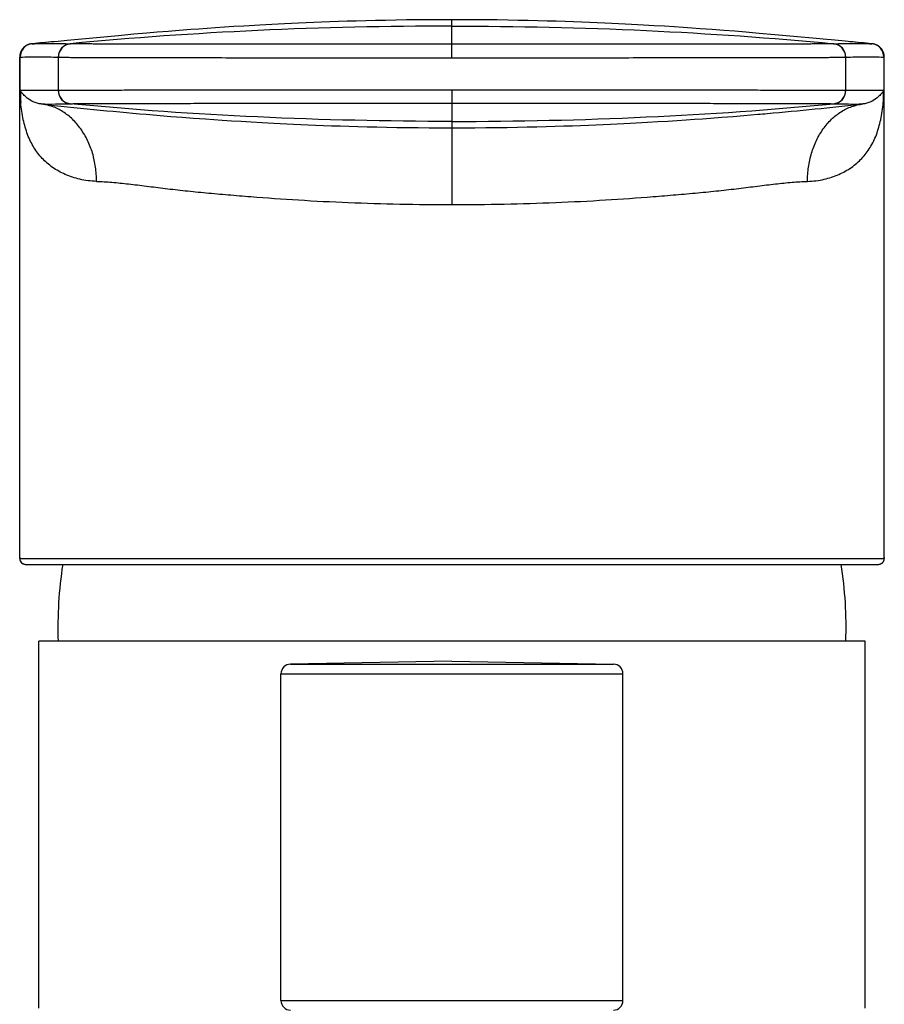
# Model space of a CAD drawing. Header units: millimetres. Extents: x 86 to 572, y -44 to 311.
# Tile 5 of 11: x 170 to 215, y 260 to 311. Entities that reach past the tile are written whole.
import ezdxf

# ---------------------------------------------------------------- set-up
doc = ezdxf.new("R2010")
doc.units = ezdxf.units.MM
doc.header["$LTSCALE"] = 30.734
doc.layers.get('0').update_dxf_attribs({"linetype": 'CONTINUOUS'})

msp = doc.modelspace()

# ---------------------------------------------------------------- linework, layer by layer
at = {"color": 9, "linetype": 'CONTINUOUS'}
for p, q in [((192.9, 309.137), (192.9, 311.116)), ((173.035, 309.862), (173.047, 309.862)), ((212.753, 309.862), (212.766, 309.862)), ((170.403, 309.166), (170.4, 309.166)), ((170.413, 309.166), (170.403, 309.166)), ((170.413, 309.167), (170.413, 307.436)), ((170.425, 309.167), (170.413, 309.167)), ((172.412, 307.439), (172.412, 309.165)), ((213.4, 309.166), (213.389, 309.165)), ((213.389, 309.165), (213.389, 307.438)), ((215.388, 309.167), (215.375, 309.167)), ((215.388, 307.436), (215.388, 309.167)), ((192.9, 307.467), (192.9, 301.49)), ((213.389, 307.438), (213.4, 307.438)), ((173.035, 306.741), (173.047, 306.741)), ((170.405, 283.066), (215.396, 283.066)), ((184.492, 277.574), (201.309, 277.574)), ((184, 277.074), (201.8, 277.074)), ((184, 260.066), (201.8, 260.066))]:
    msp.add_line(p, q, dxfattribs=at)
at = {"color": 7, "linetype": 'CONTINUOUS'}
for p, q in [((179.311, 310.599), (178.709, 310.553)), ((179.724, 310.63), (179.311, 310.599)), ((180.15, 310.66), (179.724, 310.63)), ((180.593, 310.691), (180.15, 310.66)), ((181.056, 310.722), (180.593, 310.691)), ((181.544, 310.754), (181.056, 310.722)), ((182.061, 310.786), (181.544, 310.754)), ((203.43, 310.804), (202.859, 310.837)), ((203.963, 310.772), (203.43, 310.804)), ((204.464, 310.741), (203.963, 310.772)), ((204.939, 310.709), (204.464, 310.741)), ((205.391, 310.679), (204.939, 310.709)), ((205.824, 310.648), (205.391, 310.679)), ((206.447, 310.602), (205.824, 310.648)), ((207.045, 310.556), (206.447, 310.602)), ((175.55, 310.283), (172.868, 310.031)), ((176.337, 310.354), (175.55, 310.283)), ((177.014, 310.413), (176.337, 310.354)), ((177.556, 310.459), (177.014, 310.413)), ((178.124, 310.506), (177.556, 310.459)), ((178.709, 310.553), (178.124, 310.506)), ((207.626, 310.51), (207.045, 310.556)), ((208.185, 310.464), (207.626, 310.51)), ((208.888, 310.405), (208.185, 310.464)), ((209.704, 310.333), (208.888, 310.405)), ((210.874, 310.225), (209.704, 310.333)), ((211.671, 310.15), (210.874, 310.225)), ((212.405, 310.081), (211.671, 310.15)), ((212.637, 310.059), (212.405, 310.081)), ((213.194, 310.007), (212.637, 310.059)), ((171.042, 309.863), (171.029, 309.862)), ((172.096, 309.961), (171.042, 309.863)), ((172.407, 309.989), (172.096, 309.961)), ((172.868, 310.031), (172.407, 309.989)), ((214.192, 309.916), (213.194, 310.007)), ((214.743, 309.864), (214.754, 309.864)), ((170.4, 283.115), (170.4, 309.166)), ((215.4, 283.119), (215.4, 309.163)), ((177.707, 306.131), (178.272, 306.085)), ((178.272, 306.085), (178.851, 306.039)), ((178.851, 306.039), (179.445, 305.994)), ((179.445, 305.994), (180.065, 305.949)), ((205.523, 305.934), (205.946, 305.964)), ((205.946, 305.964), (206.356, 305.994)), ((206.356, 305.994), (206.95, 306.039)), ((206.95, 306.039), (207.529, 306.085)), ((207.529, 306.085), (208.094, 306.131)), ((208.094, 306.131), (208.816, 306.193)), ((180.065, 305.949), (180.496, 305.919)), ((180.496, 305.919), (180.946, 305.888)), ((180.946, 305.888), (181.419, 305.857)), ((181.419, 305.857), (181.919, 305.826)), ((181.919, 305.826), (182.451, 305.794)), ((182.451, 305.794), (183.021, 305.762)), ((203.62, 305.81), (204.135, 305.842)), ((204.135, 305.842), (204.621, 305.873)), ((204.621, 305.873), (205.082, 305.904)), ((205.082, 305.904), (205.523, 305.934)), ((170.4, 283.115), (170.4, 283.104)), ((170.4, 283.104), (170.401, 283.095)), ((170.401, 283.095), (170.401, 283.09)), ((215.399, 283.075), (215.4, 283.089)), ((215.4, 283.108), (215.4, 283.119)), ((170.705, 282.766), (215.096, 282.766)), ((171.4, 259.666), (171.4, 278.766)), ((214.4, 278.766), (171.4, 278.766)), ((214.4, 259.668), (214.4, 278.766)), ((192.9, 277.721), (184.492, 277.574)), ((192.9, 277.721), (201.309, 277.574)), ((184, 260.066), (184, 277.074)), ((201.8, 260.066), (201.8, 277.074))]:
    msp.add_line(p, q, dxfattribs=at)
for points in [[(192.9, 311.116), (192.3, 311.115), (191.696, 311.112), (191.108, 311.107), (190.536, 311.1), (189.981, 311.092), (189.442, 311.082), (188.919, 311.071), (188.412, 311.059), (187.921, 311.046), (187.446, 311.032), (186.987, 311.017), (186.543, 311.002), (186.115, 310.986), (185.702, 310.97), (185.302, 310.953), (184.918, 310.937), (184.547, 310.92), (184.191, 310.903), (183.849, 310.885), (183.521, 310.869), (183.206, 310.852), (182.904, 310.835), (182.613, 310.819), (182.061, 310.786)], [(202.859, 310.837), (202.557, 310.854), (202.243, 310.87), (201.915, 310.887), (201.574, 310.904), (201.218, 310.921), (200.848, 310.938), (200.464, 310.955), (200.066, 310.971), (199.654, 310.987), (199.227, 311.003), (198.785, 311.018), (198.328, 311.033), (197.855, 311.047), (197.366, 311.06), (196.861, 311.072), (196.341, 311.082), (195.804, 311.092), (195.252, 311.1), (194.683, 311.107), (194.098, 311.112), (193.497, 311.115), (192.9, 311.116)], [(170.992, 309.857), (170.984, 309.856), (170.976, 309.854), (170.967, 309.852), (170.958, 309.851), (170.948, 309.848), (170.938, 309.846), (170.926, 309.843), (170.914, 309.84), (170.901, 309.836), (170.888, 309.832), (170.874, 309.827), (170.859, 309.822), (170.843, 309.816), (170.827, 309.809), (170.81, 309.802), (170.793, 309.794), (170.775, 309.785), (170.757, 309.775), (170.738, 309.764), (170.719, 309.752), (170.7, 309.739), (170.681, 309.726), (170.662, 309.711), (170.643, 309.695), (170.624, 309.678), (170.605, 309.66), (170.587, 309.641), (170.569, 309.62), (170.551, 309.599), (170.534, 309.576), (170.518, 309.553), (170.502, 309.528), (170.487, 309.502), (170.473, 309.475), (170.46, 309.447), (170.448, 309.418), (170.437, 309.388), (170.427, 309.357), (170.419, 309.325), (170.412, 309.292), (170.407, 309.259), (170.403, 309.224), (170.401, 309.189), (170.4, 309.166)], [(171.029, 309.862), (171.022, 309.861), (171.014, 309.86), (171.006, 309.859), (170.996, 309.858), (170.992, 309.857)], [(214.805, 309.857), (214.796, 309.859), (214.787, 309.86), (214.779, 309.861), (214.772, 309.862), (214.766, 309.862), (214.76, 309.863), (214.192, 309.916)], [(215.4, 309.163), (215.4, 309.189), (215.398, 309.224), (215.394, 309.258), (215.389, 309.292), (215.382, 309.325), (215.373, 309.358), (215.363, 309.389), (215.352, 309.42), (215.34, 309.449), (215.327, 309.478), (215.312, 309.505), (215.297, 309.531), (215.281, 309.557), (215.264, 309.581), (215.246, 309.603), (215.228, 309.625), (215.209, 309.646), (215.19, 309.665), (215.171, 309.683), (215.152, 309.7), (215.132, 309.716), (215.113, 309.731), (215.093, 309.744), (215.074, 309.757), (215.055, 309.769), (215.036, 309.779), (215.018, 309.789), (215, 309.798), (214.982, 309.806), (214.965, 309.813), (214.949, 309.819), (214.934, 309.825), (214.919, 309.83), (214.906, 309.834), (214.893, 309.838), (214.881, 309.841), (214.87, 309.844), (214.86, 309.847), (214.85, 309.849), (214.841, 309.851), (214.832, 309.853), (214.824, 309.854), (214.817, 309.856), (214.809, 309.857), (214.805, 309.857)], [(176.981, 306.193), (177.167, 306.177), (177.707, 306.131)], [(183.021, 305.762), (183.322, 305.745), (183.636, 305.729), (183.963, 305.712), (184.303, 305.695), (184.658, 305.679), (185.026, 305.662), (185.408, 305.645), (185.803, 305.629), (186.213, 305.613), (186.637, 305.598), (187.076, 305.583), (187.529, 305.569), (187.998, 305.555), (188.483, 305.542), (188.983, 305.531), (189.499, 305.52), (190.03, 305.511), (190.576, 305.503), (191.139, 305.496), (191.717, 305.491), (192.311, 305.489), (192.9, 305.488)], [(192.9, 305.488), (193.49, 305.489), (194.084, 305.491), (194.662, 305.496), (195.224, 305.503), (195.771, 305.511), (196.302, 305.52), (196.818, 305.531), (197.318, 305.542), (197.802, 305.555), (198.271, 305.569), (198.725, 305.583), (199.164, 305.598), (199.588, 305.613), (199.998, 305.629), (200.393, 305.645), (200.775, 305.662), (201.143, 305.679), (201.498, 305.695), (201.838, 305.712), (202.165, 305.729), (202.479, 305.745), (202.78, 305.762), (203.07, 305.778), (203.62, 305.81)], [(170.401, 283.09), (170.401, 283.085), (170.401, 283.08), (170.401, 283.076), (170.401, 283.071), (170.402, 283.067), (170.402, 283.062), (170.402, 283.057)], [(170.402, 283.057), (170.403, 283.052), (170.403, 283.047), (170.404, 283.041), (170.405, 283.035), (170.406, 283.029), (170.407, 283.022), (170.408, 283.015), (170.409, 283.008), (170.411, 283), (170.413, 282.992), (170.415, 282.983), (170.418, 282.974), (170.422, 282.964), (170.426, 282.954), (170.431, 282.943), (170.436, 282.931), (170.443, 282.919), (170.45, 282.907), (170.458, 282.895), (170.467, 282.882), (170.477, 282.87), (170.488, 282.858), (170.5, 282.846), (170.513, 282.835), (170.527, 282.824), (170.542, 282.814), (170.558, 282.804), (170.575, 282.795), (170.592, 282.788), (170.61, 282.781), (170.628, 282.776), (170.647, 282.771), (170.666, 282.768), (170.685, 282.766), (170.705, 282.766)], [(215.096, 282.766), (215.116, 282.766), (215.134, 282.768), (215.153, 282.771), (215.172, 282.776), (215.191, 282.781), (215.209, 282.788), (215.227, 282.796), (215.244, 282.805), (215.26, 282.815), (215.275, 282.825), (215.29, 282.836), (215.303, 282.848), (215.315, 282.86), (215.326, 282.872), (215.336, 282.885), (215.344, 282.897), (215.352, 282.909), (215.359, 282.921), (215.366, 282.933), (215.371, 282.945), (215.376, 282.956), (215.38, 282.966), (215.383, 282.976), (215.386, 282.985), (215.388, 282.994), (215.39, 283.002), (215.392, 283.009), (215.393, 283.016), (215.394, 283.023), (215.395, 283.029), (215.396, 283.035), (215.397, 283.041)], [(215.397, 283.041), (215.397, 283.046), (215.398, 283.051), (215.398, 283.056), (215.399, 283.061), (215.399, 283.066), (215.399, 283.07), (215.399, 283.075)], [(215.4, 283.089), (215.4, 283.094), (215.4, 283.098), (215.4, 283.108)]]:
    msp.add_lwpolyline(points, dxfattribs=at)
at = {"color": 9, "linetype": 'CONTINUOUS'}
for points in [[(170.403, 309.166), (170.402, 309.166), (170.402, 309.166), (170.401, 309.166), (170.401, 309.166), (170.4, 309.166), (170.4, 309.166)], [(170.413, 309.166), (170.411, 309.166), (170.409, 309.166), (170.407, 309.166), (170.406, 309.166), (170.404, 309.166), (170.403, 309.166)]]:
    msp.add_lwpolyline(points, dxfattribs=at)
for centre, radius, start, end in [((171.103, 309.166), 0.7, 99.1006, 180.0158), ((171.113, 309.167), 0.7, 95.8264, 180.0289), ((171.125, 309.168), 0.7, 96.8316, 180.0258), ((171.125, 309.169), 0.699, 95.532, 96.8168), ((171.113, 309.168), 0.698, 95.4263, 95.8115), ((171.031, 310.309), 0.445, 272.0285, 273.1267), ((171.012, 310.649), 0.786, 273.1707, 273.3503), ((173.101, 309.166), 0.7, 95.4025, 180.0186), ((173.112, 309.165), 0.7, 95.2898, 180.0758), ((212.689, 309.165), 0.7, 359.9921, 84.7017), ((212.7, 309.166), 0.7, 359.9939, 84.5954), ((214.676, 309.169), 0.699, 83.1847, 84.4474), ((214.688, 309.168), 0.698, 84.1896, 84.582), ((214.688, 309.167), 0.7, 359.9744, 84.1748), ((214.676, 309.168), 0.7, 359.9776, 83.1695), ((214.698, 309.166), 0.7, 359.8685, 80.8969), ((163.204, 307.068), 7.256, 357.9009, 2.5381), ((173.101, 307.438), 0.7, 179.9812, 264.6), ((173.112, 307.438), 0.7, 179.9236, 264.7101), ((212.689, 307.438), 0.7, 275.1853, 0.0083), ((212.7, 307.438), 0.7, 275.4045, 0.0064), ((222.567, 307.069), 7.226, 177.4551, 182.1147), ((215.096, 283.066), 0.3, 301.3547, 359.9954), ((215.096, 283.063), 0.297, 270.0082, 273.6466)]:
    msp.add_arc(centre, radius, start, end, dxfattribs=at)
at = {"color": 7, "linetype": 'CONTINUOUS'}
for centre, radius, start, end in [((171.102, 309.178), 0.688, 95.3562, 99.1695), ((171.057, 309.699), 0.165, 94.4591, 95.3499), ((171.065, 309.599), 0.266, 94.0734, 94.4911), ((191.098, 99.663), 211.154, 95.13804, 95.44624), ((194.703, 99.663), 211.155, 84.55389, 84.86199), ((214.735, 309.598), 0.266, 85.5134, 85.9267), ((214.743, 309.698), 0.166, 84.6506, 85.5461), ((214.699, 309.178), 0.687, 80.827, 84.645), ((198.863, 556.889), 251.65, 263.76144, 265.01153), ((186.548, 560.619), 255.4, 275.11123, 276.23459), ((190.457, 518.94), 213.539, 274.93215, 275.06275), ((194.389, 279.464), 22, 171.3672, 181.8179), ((191.411, 279.464), 22, 358.1821, 8.6328), ((184.5, 277.074), 0.5, 91, 180), ((201.3, 277.074), 0.5, 0, 89), ((184.5, 260.066), 0.5, 180, 270), ((201.3, 260.066), 0.5, 270, 360)]:
    msp.add_arc(centre, radius, start, end, dxfattribs=at)
at = {"color": 9, "linetype": 'CONTINUOUS'}
for points, knots in [([(192.9, 310.782), (189.528, 310.782), (182.896, 310.637), (176.279, 310.174), (173.035, 309.863)], [0, 0, 0, 0, 0.508572, 1, 1, 1, 1]), ([(192.9, 310.782), (196.273, 310.782), (202.905, 310.637), (209.522, 310.174), (212.766, 309.863)], [0, 0, 0, 0, 0.508572, 1, 1, 1, 1]), ([(171.057, 309.864), (171.218, 309.869), (171.542, 309.875), (172.033, 309.877), (172.531, 309.874), (172.866, 309.868), (173.035, 309.863)], [0, 0, 0, 0, 0.243907, 0.491565, 0.743802, 1, 1, 1, 1]), ([(192.9, 309.836), (191.638, 309.836), (189.159, 309.836), (185.556, 309.837), (182.699, 309.838), (180.581, 309.84), (179.152, 309.841), (177.851, 309.842), (176.687, 309.844), (175.673, 309.846), (174.924, 309.848), (174.408, 309.85), (174.083, 309.851), (173.802, 309.852), (173.565, 309.854), (173.372, 309.856), (173.224, 309.857), (173.128, 309.859), (173.074, 309.861), (173.055, 309.862), (173.047, 309.862)], [0, 0, 0, 0, 0.190751, 0.374536, 0.544538, 0.622442, 0.694621, 0.760369, 0.819138, 0.87042, 0.913705, 0.932196, 0.948534, 0.962696, 0.974657, 0.984392, 0.991877, 0.997088, 0.998833, 1, 1, 1, 1]), ([(212.753, 309.862), (212.746, 309.862), (212.727, 309.861), (212.673, 309.859), (212.577, 309.857), (212.429, 309.856), (212.236, 309.854), (211.999, 309.852), (211.718, 309.851), (211.393, 309.85), (210.877, 309.848), (210.128, 309.846), (209.114, 309.844), (207.95, 309.842), (206.649, 309.841), (205.22, 309.84), (203.102, 309.838), (200.245, 309.837), (196.641, 309.836), (194.163, 309.836), (192.9, 309.836)], [0, 0, 0, 0, 0.001167, 0.002911, 0.008121, 0.015606, 0.025339, 0.037297, 0.051456, 0.067794, 0.086284, 0.129564, 0.18084, 0.239607, 0.305356, 0.377536, 0.455441, 0.625446, 0.809239, 1, 1, 1, 1]), ([(212.766, 309.863), (212.935, 309.868), (213.27, 309.874), (213.768, 309.877), (214.259, 309.875), (214.583, 309.869), (214.743, 309.864)], [0, 0, 0, 0, 0.256151, 0.508372, 0.756047, 1, 1, 1, 1]), ([(170.425, 309.167), (170.59, 309.173), (170.919, 309.179), (171.413, 309.182), (171.907, 309.179), (172.236, 309.172), (172.401, 309.166)], [0, 0, 0, 0, 0.250023, 0.499993, 0.749964, 1, 1, 1, 1]), ([(172.412, 309.164), (172.431, 309.163), (172.485, 309.162), (172.588, 309.16), (172.739, 309.159), (172.936, 309.157), (173.179, 309.156), (173.594, 309.154), (174.222, 309.151), (175.104, 309.149), (176.15, 309.146), (177.35, 309.144), (178.694, 309.142), (180.169, 309.14), (182.357, 309.138), (185.309, 309.137), (189.034, 309.136), (191.595, 309.136), (192.9, 309.137)], [0, 0, 0, 0, 0.002769, 0.007838, 0.015195, 0.024825, 0.036705, 0.050807, 0.085543, 0.128714, 0.17992, 0.23869, 0.304482, 0.376689, 0.454645, 0.624881, 0.808924, 1, 1, 1, 1]), ([(192.9, 309.137), (194.205, 309.137), (196.767, 309.137), (200.491, 309.138), (203.443, 309.14), (205.631, 309.142), (207.106, 309.144), (208.45, 309.146), (209.65, 309.148), (210.696, 309.151), (211.578, 309.153), (212.206, 309.155), (212.621, 309.157), (212.864, 309.159), (213.061, 309.16), (213.212, 309.162), (213.315, 309.163), (213.369, 309.164), (213.388, 309.165)], [0, 0, 0, 0, 0.191078, 0.375122, 0.545358, 0.623314, 0.695521, 0.761312, 0.820082, 0.871288, 0.914458, 0.949194, 0.963296, 0.975175, 0.984805, 0.992163, 0.997231, 1, 1, 1, 1]), ([(213.4, 309.166), (213.564, 309.172), (213.894, 309.179), (214.388, 309.182), (214.882, 309.179), (215.211, 309.173), (215.375, 309.167)], [0, 0, 0, 0, 0.250036, 0.500007, 0.749977, 1, 1, 1, 1]), ([(215.388, 309.166), (215.389, 309.166), (215.391, 309.166), (215.393, 309.166), (215.396, 309.166), (215.397, 309.165), (215.398, 309.165)], [0, 0, 0, 0, 0.307667, 0.572281, 0.794491, 1, 1, 1, 1]), ([(215.4, 309.164), (215.4, 309.164), (215.399, 309.163), (215.398, 309.164), (215.398, 309.165)], [0, 0, 0, 0, 0.227193, 1, 1, 1, 1]), ([(172.401, 307.438), (172.235, 307.432), (171.904, 307.425), (171.407, 307.421), (170.91, 307.424), (170.579, 307.431), (170.413, 307.436)], [0, 0, 0, 0, 0.250035, 0.500005, 0.749975, 1, 1, 1, 1]), ([(170.413, 307.437), (170.415, 307.382), (170.425, 307.171), (170.44, 306.959), (170.455, 306.802)], [0, 0, 0, 0, 0.256915, 1, 1, 1, 1]), ([(170.413, 307.436), (170.416, 307.433), (170.43, 307.417), (170.443, 307.402), (170.453, 307.39)], [0, 0, 0, 0, 0.240381, 1, 1, 1, 1]), ([(171.517, 306.73), (171.376, 306.743), (171.116, 306.812), (170.848, 306.98), (170.687, 307.125), (170.595, 307.222), (170.519, 307.31), (170.474, 307.364), (170.453, 307.39)], [0, 0, 0, 0, 0.330032, 0.61123, 0.73037, 0.8343, 0.923652, 1, 1, 1, 1]), ([(172.412, 307.439), (172.431, 307.44), (172.485, 307.441), (172.588, 307.443), (172.739, 307.444), (172.936, 307.446), (173.179, 307.447), (173.594, 307.449), (174.222, 307.452), (175.104, 307.455), (176.15, 307.457), (177.35, 307.459), (178.694, 307.461), (180.169, 307.463), (182.357, 307.465), (185.309, 307.467), (189.034, 307.467), (191.595, 307.467), (192.9, 307.467)], [0, 0, 0, 0, 0.002769, 0.007838, 0.015195, 0.024825, 0.036705, 0.050807, 0.085543, 0.128714, 0.17992, 0.23869, 0.304482, 0.376689, 0.454645, 0.624881, 0.808924, 1, 1, 1, 1]), ([(192.9, 307.467), (194.205, 307.467), (196.767, 307.467), (200.491, 307.465), (203.443, 307.463), (205.631, 307.461), (207.106, 307.459), (208.45, 307.457), (209.65, 307.455), (210.696, 307.453), (211.578, 307.45), (212.206, 307.448), (212.621, 307.446), (212.864, 307.444), (213.061, 307.443), (213.212, 307.442), (213.315, 307.44), (213.369, 307.439), (213.388, 307.438)], [0, 0, 0, 0, 0.191078, 0.375122, 0.545358, 0.623314, 0.695521, 0.761312, 0.820082, 0.871288, 0.914458, 0.949194, 0.963296, 0.975175, 0.984805, 0.992163, 0.997231, 1, 1, 1, 1]), ([(215.388, 307.436), (215.222, 307.431), (214.891, 307.424), (214.394, 307.421), (213.897, 307.425), (213.565, 307.432), (213.4, 307.438)], [0, 0, 0, 0, 0.250025, 0.499995, 0.749965, 1, 1, 1, 1]), ([(215.348, 307.389), (215.327, 307.364), (215.282, 307.309), (215.206, 307.222), (215.114, 307.124), (214.952, 306.98), (214.684, 306.812), (214.425, 306.742), (214.284, 306.73)], [0, 0, 0, 0, 0.076356, 0.165717, 0.269653, 0.388797, 0.669988, 1, 1, 1, 1]), ([(215.346, 306.802), (215.35, 306.853), (215.369, 307.065), (215.381, 307.276), (215.388, 307.437)], [0, 0, 0, 0, 0.243567, 1, 1, 1, 1]), ([(215.348, 307.389), (215.351, 307.394), (215.364, 307.409), (215.378, 307.425), (215.388, 307.437)], [0, 0, 0, 0, 0.259517, 1, 1, 1, 1]), ([(174.395, 302.7), (174.104, 302.709), (173.546, 302.78), (172.775, 303.034), (172.215, 303.346), (171.829, 303.646), (171.57, 303.893), (171.339, 304.165), (171.135, 304.462), (170.958, 304.785), (170.753, 305.262), (170.563, 305.936), (170.484, 306.503), (170.455, 306.802)], [0, 0, 0, 0, 0.138475, 0.2655, 0.383925, 0.441044, 0.497421, 0.55367, 0.610462, 0.668503, 0.728499, 0.856849, 1, 1, 1, 1]), ([(171.517, 306.73), (171.766, 306.727), (172.273, 306.726), (172.779, 306.733), (173.035, 306.741)], [0, 0, 0, 0, 0.493733, 1, 1, 1, 1]), ([(174.395, 302.7), (174.397, 302.949), (174.365, 303.443), (174.21, 304.162), (173.953, 304.833), (173.602, 305.432), (173.168, 305.94), (172.665, 306.338), (172.11, 306.613), (171.714, 306.707), (171.517, 306.73)], [0, 0, 0, 0, 0.138144, 0.274387, 0.407199, 0.535415, 0.658398, 0.776185, 0.889559, 1, 1, 1, 1]), ([(192.9, 305.821), (189.528, 305.821), (182.896, 305.967), (176.278, 306.429), (173.035, 306.741)], [0, 0, 0, 0, 0.508572, 1, 1, 1, 1]), ([(173.047, 306.741), (173.055, 306.742), (173.074, 306.743), (173.128, 306.744), (173.224, 306.746), (173.372, 306.748), (173.565, 306.749), (173.802, 306.751), (174.083, 306.752), (174.408, 306.754), (174.924, 306.756), (175.673, 306.757), (176.687, 306.759), (177.851, 306.761), (179.152, 306.762), (180.581, 306.764), (182.699, 306.765), (185.556, 306.767), (189.159, 306.768), (191.638, 306.768), (192.9, 306.768)], [0, 0, 0, 0, 0.001167, 0.002912, 0.008122, 0.015608, 0.025343, 0.037303, 0.051464, 0.067803, 0.086293, 0.129578, 0.180858, 0.239626, 0.305374, 0.377553, 0.455458, 0.625461, 0.809247, 1, 1, 1, 1]), ([(192.9, 306.768), (192.98, 306.768), (193.139, 306.768), (193.456, 306.768), (193.774, 306.768), (194.091, 306.768), (194.329, 306.768), (194.566, 306.768), (194.882, 306.768), (195.277, 306.768), (195.749, 306.768), (196.22, 306.768), (196.843, 306.767), (197.616, 306.767), (198.832, 306.767), (200.315, 306.766), (202.041, 306.766), (203.682, 306.765), (205.224, 306.764), (206.652, 306.762), (207.954, 306.761), (209.118, 306.759), (210.132, 306.758), (210.879, 306.756), (211.396, 306.754), (211.72, 306.752), (212, 306.751), (212.237, 306.749), (212.43, 306.748), (212.577, 306.746), (212.672, 306.744), (212.726, 306.743), (212.745, 306.742), (212.752, 306.741)], [0, 0, 0, 0, 0.012002, 0.024004, 0.047988, 0.059978, 0.071971, 0.083939, 0.095862, 0.119723, 0.143564, 0.167258, 0.190851, 0.237715, 0.284049, 0.374663, 0.46184, 0.544765, 0.622667, 0.694847, 0.760629, 0.819412, 0.870655, 0.913891, 0.932373, 0.948703, 0.96285, 0.974789, 0.984494, 0.991945, 0.997118, 0.998846, 1, 1, 1, 1]), ([(192.9, 305.821), (196.273, 305.821), (202.904, 305.967), (209.522, 306.429), (212.766, 306.741)], [0, 0, 0, 0, 0.508572, 1, 1, 1, 1]), ([(211.406, 302.7), (211.404, 302.949), (211.436, 303.443), (211.591, 304.162), (211.848, 304.833), (212.199, 305.432), (212.633, 305.94), (213.136, 306.338), (213.691, 306.613), (214.087, 306.707), (214.284, 306.73)], [0, 0, 0, 0, 0.13814, 0.274379, 0.407188, 0.535401, 0.658384, 0.776172, 0.889547, 1, 1, 1, 1]), ([(211.406, 302.7), (211.697, 302.709), (212.255, 302.78), (213.026, 303.034), (213.586, 303.346), (213.972, 303.646), (214.23, 303.893), (214.462, 304.165), (214.666, 304.462), (214.843, 304.785), (215.048, 305.261), (215.237, 305.935), (215.317, 306.502), (215.346, 306.802)], [0, 0, 0, 0, 0.138473, 0.265496, 0.38392, 0.441038, 0.497414, 0.553661, 0.610451, 0.668489, 0.728481, 0.85682, 1, 1, 1, 1]), ([(212.752, 306.741), (212.754, 306.741), (212.758, 306.741), (212.763, 306.741), (212.766, 306.741)], [0, 0, 0, 0, 0.310747, 1, 1, 1, 1]), ([(212.766, 306.741), (213.022, 306.733), (213.528, 306.726), (214.034, 306.727), (214.284, 306.73)], [0, 0, 0, 0, 0.506399, 1, 1, 1, 1]), ([(174.395, 302.7), (174.663, 302.692), (175.221, 302.657), (176.087, 302.567), (177.013, 302.454), (177.821, 302.351), (178.496, 302.272), (179.022, 302.214), (179.562, 302.16), (180.113, 302.107), (180.677, 302.055), (181.45, 301.986), (182.86, 301.869), (184.944, 301.723), (187.528, 301.591), (190.194, 301.509), (191.994, 301.49), (192.9, 301.49)], [0, 0, 0, 0, 0.043342, 0.090318, 0.140687, 0.19419, 0.222038, 0.250581, 0.279797, 0.309666, 0.340165, 0.371265, 0.435159, 0.568915, 0.709015, 0.85342, 1, 1, 1, 1]), ([(192.9, 301.49), (193.807, 301.49), (195.607, 301.509), (198.272, 301.591), (200.856, 301.723), (202.941, 301.869), (204.351, 301.986), (205.124, 302.055), (205.687, 302.107), (206.239, 302.16), (206.778, 302.214), (207.305, 302.272), (207.98, 302.351), (208.788, 302.454), (209.714, 302.567), (210.58, 302.657), (211.138, 302.692), (211.406, 302.7)], [0, 0, 0, 0, 0.14658, 0.290985, 0.431085, 0.564841, 0.628735, 0.659835, 0.690334, 0.720203, 0.749419, 0.777962, 0.80581, 0.859313, 0.909682, 0.956658, 1, 1, 1, 1]), ([(170.405, 283.066), (170.404, 283.066), (170.403, 283.067), (170.403, 283.07), (170.402, 283.075), (170.401, 283.085), (170.4, 283.101), (170.4, 283.116), (170.4, 283.125)], [0, 0, 0, 0, 0.02367, 0.072803, 0.151489, 0.260428, 0.569516, 1, 1, 1, 1]), ([(170.405, 283.066), (170.405, 283.027), (170.42, 282.948), (170.487, 282.848), (170.587, 282.781), (170.666, 282.766), (170.705, 282.766)], [0, 0, 0, 0, 0.250024, 0.500033, 0.750023, 1, 1, 1, 1]), ([(215.4, 283.125), (215.4, 283.116), (215.4, 283.101), (215.4, 283.085), (215.399, 283.075), (215.398, 283.07), (215.397, 283.067), (215.396, 283.066), (215.396, 283.066)], [0, 0, 0, 0, 0.430639, 0.73973, 0.848634, 0.927273, 0.976357, 1, 1, 1, 1]), ([(215.115, 282.766), (215.138, 282.768), (215.186, 282.777), (215.231, 282.797), (215.252, 282.81)], [0, 0, 0, 0, 0.485198, 1, 1, 1, 1])]:
    msp.add_open_spline(points, degree=3, knots=knots, dxfattribs=at)
for points in [[(172.401, 309.165), (172.405, 309.165), (172.408, 309.165), (172.412, 309.165)], [(172.412, 307.439), (172.408, 307.439), (172.405, 307.438), (172.401, 307.438)]]:
    msp.add_open_spline(points, degree=3, dxfattribs=at)

doc.saveas('drawing.dxf')
